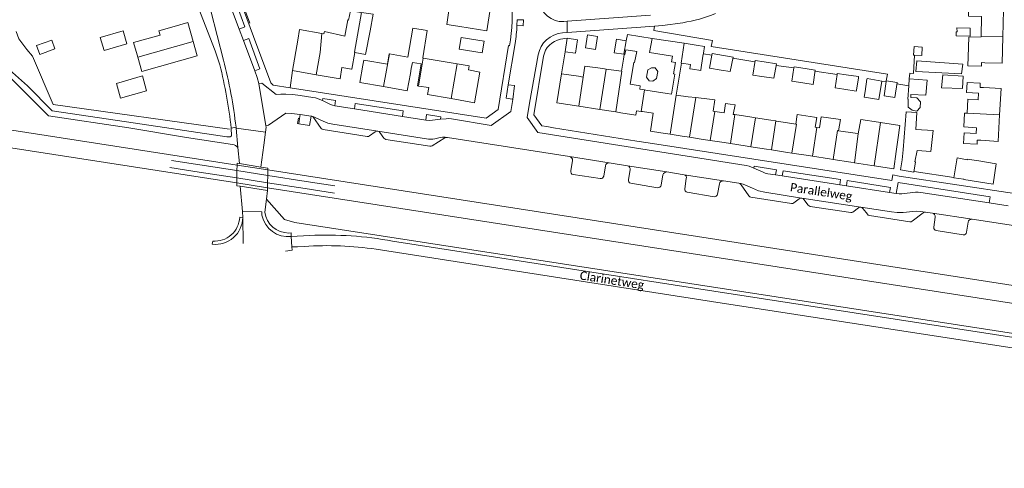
# Model space of a CAD drawing. Extents: x 177628 to 188968, y 384226 to 390673.
# Tile 191 of 256: x 184747 to 185035, y 384795 to 384926. Entities that reach past the tile are written whole.
import ezdxf

# ---------------------------------------------------------------- set-up
doc = ezdxf.new("R2010")
doc.units = 0
for name, color, linetype, lineweight in [('B01_D', 14, 'Continuous', 9), ('B01_F', 14, 'Continuous', 9), ('B01_T', 14, 'Continuous', 9), ('B02_D', 14, 'Continuous', 9), ('B02_F', 14, 'Continuous', 9), ('B02_T', 14, 'Continuous', 9), ('B07_D', 14, 'Continuous', 9), ('B11_F', 14, 'Continuous', 9), ('B11_S', 14, 'Continuous', 9), ('B14_F', 14, 'Continuous', 9), ('Q01_D', 253, 'Continuous', 9), ('Q01_F', 253, 'Continuous', 9), ('Q01_T', 253, 'Continuous', 9), ('T01_F', 253, 'Continuous', 9), ('T01_T', 253, 'Continuous', 9), ('T03_F', 253, 'Continuous', 9), ('T03_T', 253, 'Continuous', 9), ('T05_F', 253, 'Continuous', 9), ('V00_F', 8, 'Continuous', 9), ('V00_T', 8, 'Continuous', 9), ('Z06', 7, 'Continuous', 9)]:
    doc.layers.add(name, color=color, linetype=linetype, lineweight=lineweight)
doc.styles.add('Legend', font='calibri.ttf')

msp = doc.modelspace()

# ---------------------------------------------------------------- linework, layer by layer
at = {"layer": 'B01_D', "linetype": 'Continuous'}
for points in [[(185029.225, 384929.09), (185027.978, 384929.119), (185028, 384930.032), (185024.106, 384930.126), (185024.036, 384927.234), (185027.858, 384927.141), (185027.719, 384921.422)], [(184791.296, 384924.066), (184787.567, 384923.019), (184787.934, 384921.718), (184780.178, 384919.529), (184781.189, 384915.946)], [(184878.493, 384923.736), (184874.885, 384924.32)], [(185027.719, 384921.422), (185027.714, 384921.215)], [(184847.172, 384912.99), (184847.431, 384914.434), (184854.292, 384913.244)], [(185028.855, 384913.69), (185027.842, 384913.721), (185027.815, 384912.629), (185023.861, 384912.726), (185023.927, 384915.408)], [(184861.287, 384912.03), (184861.022, 384910.551)], [(184911.516, 384909.496), (184910.122, 384909.709)], [(184925.263, 384907.399), (184928.194, 384906.952), (184928.04, 384905.98)], [(185028.423, 384906.439), (185027.443, 384906.491), (185027.513, 384907.687), (185023.644, 384907.913), (185023.474, 384905.01), (185027.005, 384904.803), (185026.893, 384902.894), (185023.868, 384903.071), (185023.629, 384898.992)], [(184949.935, 384899.435), (184949.424, 384899.514)], [(184952.71, 384899.006), (184949.935, 384899.435)], [(185023.629, 384898.992), (185023.626, 384898.939)], [(184955.813, 384898.526), (184955.346, 384898.598)], [(184960.168, 384897.853), (184955.813, 384898.526)], [(184961.809, 384897.6), (184960.168, 384897.853)], [(184966.328, 384896.902), (184961.809, 384897.6)], [(184967.805, 384896.673), (184966.328, 384896.902)], [(184967.969, 384896.648), (184967.805, 384896.673)], [(184979.299, 384894.898), (184979.797, 384894.821)], [(184979.797, 384894.821), (184980.501, 384894.712)], [(184986.079, 384893.85), (184990.965, 384893.095)], [(184990.965, 384893.095), (184991.867, 384892.956)], [(185027.685, 384891.034), (185026.624, 384891.091), (185026.554, 384889.878), (185022.622, 384890.107), (185022.803, 384893.219), (185026.303, 384893.015), (185026.402, 384894.719)], [(185003.46, 384891.165), (185002.969, 384887.737)], [(185023.631, 384885.384), (185023.657, 384885.551), (185027.07, 384885.02)]]:
    msp.add_lwpolyline(points, dxfattribs=at)
at = {"layer": 'B01_F', "linetype": 'Continuous'}
for points in [[(184835.737, 384922.118), (184835.929, 384922.799)], [(184864.79, 384915.049), (184864.624, 384915.077), (184865.945, 384923.067)], [(184941.006, 384919.342), (184931.615, 384920.774), (184930.909, 384916.646)], [(184874.666, 384913.397), (184864.79, 384915.049)], [(184878.178, 384912.789), (184874.666, 384913.397)], [(184881.287, 384910.878), (184877.965, 384911.562)], [(185004.031, 384895.333), (185003.46, 384891.165)], [(185023.631, 384885.384), (185020.707, 384885.966), (185019.73, 384880.096), (185022.732, 384879.68)]]:
    msp.add_lwpolyline(points, dxfattribs=at)
at = {"layer": 'B01_T', "linetype": 'Continuous'}
for points in [[(184878.493, 384923.736), (184883.339, 384922.955), (184884.458, 384929.902), (184879.62, 384930.681)], [(185029.225, 384929.09), (185034.289, 384928.969), (185034.105, 384921.269)], [(184791.296, 384924.066), (184795.985, 384925.388), (184797.555, 384919.82)], [(184842.941, 384926.129), (184842.732, 384926.165), (184841.909, 384921.455)], [(184797.555, 384919.82), (184798.718, 384915.697), (184782.545, 384911.137), (184781.382, 384915.263)], [(184828.139, 384920.267), (184826.586, 384911.385)], [(185034.105, 384921.269), (185033.921, 384913.57), (185028.855, 384913.69)], [(184781.382, 384915.263), (184781.189, 384915.946)], [(184843.857, 384911.798), (184843.954, 384911.781), (184844.813, 384916.693)], [(184863.411, 384906.882), (184863.117, 384906.929), (184864.17, 384913.357), (184861.676, 384913.733), (184861.287, 384912.03)], [(184938.459, 384913.767), (184937.336, 384913.929), (184937.577, 384915.6)], [(184826.586, 384911.385), (184833.529, 384910.171)], [(184833.529, 384910.171), (184840.466, 384908.959), (184841.048, 384912.289), (184843.857, 384911.798)], [(184847.172, 384912.99), (184846.263, 384907.95), (184853.181, 384906.702)], [(184853.181, 384906.702), (184860.102, 384905.453), (184861.022, 384910.551)], [(184872.943, 384903.195), (184879.749, 384902.014), (184881.287, 384910.878)], [(184878.178, 384912.789), (184877.965, 384911.562)], [(184903.849, 384901.954), (184905.144, 384910.474)], [(184905.144, 384910.474), (184910.122, 384909.709)], [(184866.379, 384906.406), (184863.411, 384906.882)], [(184866.379, 384906.406), (184866.03, 384904.394), (184872.943, 384903.195)], [(185028.423, 384906.439), (185033.614, 384906.134), (185033.161, 384898.435)], [(184910.2, 384900.978), (184903.849, 384901.954)], [(184910.2, 384900.978), (184916.36, 384900.03)], [(184916.36, 384900.03), (184921.005, 384899.316)], [(184921.005, 384899.316), (184922.52, 384899.083)], [(184922.52, 384899.083), (184926.841, 384898.419), (184927.036, 384899.683), (184928.404, 384899.473)], [(184928.404, 384899.473), (184928.876, 384899.4)], [(184928.876, 384899.4), (184931.973, 384898.924), (184931.17, 384893.694), (184934.227, 384893.222)], [(185033.161, 384898.435), (185032.709, 384890.738), (185027.685, 384891.034)], [(184934.227, 384893.222), (184936.931, 384892.804)], [(184936.931, 384892.804), (184940.387, 384892.27)], [(184940.387, 384892.27), (184942.517, 384891.941)], [(184942.517, 384891.941), (184946.546, 384891.319)], [(184946.546, 384891.319), (184948.632, 384890.997)], [(184948.632, 384890.997), (184952.705, 384890.367)], [(184952.705, 384890.367), (184954.509, 384890.088)], [(184954.509, 384890.088), (184958.865, 384889.415)], [(184958.865, 384889.415), (184960.505, 384889.162)], [(184960.505, 384889.162), (184965.024, 384888.464)], [(184965.024, 384888.464), (184966.501, 384888.236)], [(184966.501, 384888.236), (184971.183, 384887.512)], [(184971.183, 384887.512), (184972.497, 384887.309)], [(184972.497, 384887.309), (184977.343, 384886.561)], [(184996.458, 384883.608), (185002.254, 384882.712), (185002.969, 384887.737)], [(184977.343, 384886.561), (184978.493, 384886.383)], [(184978.493, 384886.383), (184983.502, 384885.609)], [(184983.502, 384885.609), (184984.49, 384885.457)], [(184984.49, 384885.457), (184989.661, 384884.658)], [(184989.661, 384884.658), (184990.723, 384884.494)], [(184990.723, 384884.494), (184995.821, 384883.706)], [(185027.07, 384885.02), (185032.162, 384884.215), (185031.219, 384878.239), (185022.718, 384879.581), (185022.732, 384879.68)], [(184995.821, 384883.706), (184996.458, 384883.608)]]:
    msp.add_lwpolyline(points, dxfattribs=at)
at = {"layer": 'B02_D', "linetype": 'Continuous'}
for points in [[(184777.148, 384922.96), (184778.24, 384919.169), (184771.542, 384917.24), (184770.45, 384921.032), (184777.148, 384922.96)], [(184783.972, 384905.495), (184782.731, 384909.813), (184775.149, 384907.634), (184776.39, 384903.316), (184783.972, 384905.495)]]:
    msp.add_lwpolyline(points, dxfattribs=at)
at = {"layer": 'B02_F', "linetype": 'Continuous'}
for points in [[(184844.813, 384916.693), (184847.879, 384916.09), (184849.23, 384922.951)], [(184757.193, 384917.711), (184752.785, 384916.088), (184751.834, 384918.669), (184756.242, 384920.292)], [(184875.9, 384921.053), (184882.622, 384919.918), (184882.041, 384916.524), (184875.321, 384917.659)], [(184944.487, 384918.811), (184941.006, 384919.342)], [(184944.487, 384918.811), (184946.895, 384918.444), (184946.637, 384916.447)], [(184949.069, 384915.876), (184949.152, 384916.346), (184952.464, 384915.804)], [(184948.4, 384912.082), (184949.069, 384915.876)], [(184952.464, 384915.804), (184955.317, 384915.337), (184954.476, 384911.086)], [(184961.043, 384910.026), (184961.709, 384914.298), (184964.329, 384913.914)], [(184964.329, 384913.914), (184967.943, 384913.385), (184967.187, 384909.156)], [(185008.928, 384914.273), (185022.398, 384913.217), (185021.976, 384910.446), (185008.639, 384911.151)], [(184972.44, 384908.326), (184973.072, 384912.227)], [(184973.072, 384912.227), (184973.119, 384912.514), (184976.311, 384911.998)], [(184976.311, 384911.998), (184979.236, 384911.525), (184978.651, 384907.356)], [(184985.119, 384906.386), (184985.65, 384910.228)], [(184985.65, 384910.228), (184985.697, 384910.566), (184988.307, 384910.169)], [(184988.307, 384910.169), (184991.935, 384909.618)], [(185022.344, 384906.191), (185022.482, 384909.777), (185016.522, 384910.188)], [(185005.826, 384899.356), (185004.932, 384888.301)], [(185004.932, 384888.301), (185004.694, 384885.364)]]:
    msp.add_lwpolyline(points, dxfattribs=at)
at = {"layer": 'B02_T', "linetype": 'Continuous'}
for points in [[(184915.099, 384917.551), (184915.714, 384921.362), (184912.766, 384921.838), (184912.15, 384918.027)], [(184906.252, 384916.892), (184909.262, 384916.437), (184909.865, 384920.387), (184906.849, 384920.843)], [(184906.849, 384920.843), (184906.252, 384916.892)], [(184923.363, 384916.139), (184920.599, 384916.582), (184921.231, 384920.526), (184924.089, 384920.068)], [(184912.15, 384918.027), (184915.099, 384917.551)], [(184942.885, 384913.129), (184940.205, 384913.515)], [(184828.412, 384895.854), (184828.062, 384895.908), (184828.306, 384897.488), (184828.655, 384897.435)], [(184828.655, 384897.435), (184828.412, 384895.854)], [(185008.584, 384884.751), (185008.117, 384881.788), (185004.227, 384882.401), (185004.694, 384885.364)], [(185008.387, 384884.782), (185008.584, 384884.751)]]:
    msp.add_lwpolyline(points, dxfattribs=at)
at = {"layer": 'B07_D', "linetype": 'Continuous'}
for points in [[(184844.813, 384916.693), (184844.718, 384916.712), (184846.754, 384928.338)], [(184833.529, 384910.171), (184834.664, 384916.648), (184835.168, 384922.217)], [(184781.382, 384915.263), (184797.555, 384919.82)], [(184941.006, 384919.342), (184940.115, 384913.523)], [(185034.105, 384921.269), (185027.719, 384921.422)], [(184853.181, 384906.702), (184854.906, 384916.256)], [(184863.411, 384906.882), (184864.79, 384915.049)], [(184872.943, 384903.195), (184874.666, 384913.397)], [(184940.115, 384913.523), (184940.205, 384913.515)], [(184916.36, 384900.03), (184918.183, 384911.826)], [(184921.005, 384899.316), (184922.826, 384911.187)], [(184922.826, 384911.187), (184922.722, 384911.201)], [(184910.2, 384900.978), (184911.516, 384909.496)], [(184928.404, 384899.473), (184929.371, 384905.771)], [(184936.931, 384892.804), (184938.693, 384904.193)], [(184942.517, 384891.941), (184944.393, 384903.495)], [(184948.632, 384890.997), (184949.935, 384899.435)], [(185023.629, 384898.992), (185033.161, 384898.435)], [(184954.509, 384890.088), (184955.813, 384898.526)], [(184960.505, 384889.162), (184961.809, 384897.6)], [(184966.501, 384888.236), (184967.805, 384896.673)], [(184972.497, 384887.309), (184973.801, 384895.746), (184973.572, 384895.781)], [(184996.458, 384883.608), (184998.394, 384896.217)], [(184978.493, 384886.383), (184979.797, 384894.821)], [(184984.49, 384885.457), (184985.793, 384893.894), (184986.079, 384893.85)], [(184990.723, 384884.494), (184991.867, 384892.956)]]:
    msp.add_lwpolyline(points, dxfattribs=at)
at = {"layer": 'B11_F', "linetype": 'Continuous'}
for points in [[(184925.329, 384917.262), (184923.928, 384917.477), (184923.687, 384916.087), (184923.508, 384916.069), (184923.287, 384914.698)], [(184923.287, 384914.698), (184922.722, 384911.201)], [(184940.205, 384913.515), (184938.693, 384904.193)], [(184917.254, 384911.954), (184912.007, 384912.677), (184911.516, 384909.496)], [(184918.183, 384911.826), (184917.254, 384911.954)], [(184922.722, 384911.201), (184918.183, 384911.826)], [(184929.371, 384905.771), (184928.04, 384905.98)], [(184929.848, 384905.696), (184929.371, 384905.771)], [(184938.693, 384904.193), (184942.163, 384903.768)], [(184972.486, 384895.949), (184973.572, 384895.781)], [(184973.572, 384895.781), (184974, 384898.546)], [(184998.394, 384896.217), (184997.768, 384896.315)], [(185004.031, 384895.333), (184998.394, 384896.217)]]:
    msp.add_lwpolyline(points, dxfattribs=at)
at = {"layer": 'B11_S', "linetype": 'Continuous'}
for points in [[(184874.885, 384924.32), (184871.625, 384924.846), (184872.685, 384931.5)], [(184842.941, 384926.129), (184843.574, 384928.81), (184846.511, 384928.374)], [(184828.139, 384920.267), (184828.678, 384923.352), (184835.168, 384922.217)], [(184835.168, 384922.217), (184835.737, 384922.118)], [(184835.929, 384922.799), (184841.909, 384921.455)], [(184865.945, 384923.067), (184861.709, 384923.767), (184860.309, 384915.3), (184854.906, 384916.256)], [(185027.714, 384921.215), (185024.166, 384921.136), (185023.927, 384915.408)], [(184854.906, 384916.256), (184854.834, 384916.269), (184854.292, 384913.244)], [(184925.263, 384907.399), (184926.339, 384913.779), (184926.536, 384913.718), (184927.212, 384916.974), (184925.329, 384917.262)], [(184937.577, 384915.6), (184930.909, 384916.646)], [(184938.459, 384913.767), (184937.925, 384910.384), (184938.27, 384910.371), (184937.31, 384904.525), (184936.005, 384904.73)], [(184936.005, 384904.73), (184929.848, 384905.696)], [(184942.163, 384903.768), (184944.393, 384903.495)], [(184944.393, 384903.495), (184948.353, 384903.01)], [(184948.353, 384903.01), (184949.934, 384902.817), (184949.424, 384899.514)], [(184954.44, 384901.594), (184953.099, 384901.81), (184952.71, 384899.006)], [(184955.346, 384898.598), (184955.856, 384901.366), (184954.44, 384901.594)], [(185026.402, 384894.719), (185022.655, 384894.946), (185022.905, 384899.004), (185023.626, 384898.939)], [(184967.969, 384896.648), (184972.486, 384895.949)], [(184979.084, 384897.832), (184974, 384898.546)], [(184979.299, 384894.898), (184979.802, 384897.731), (184979.084, 384897.832)], [(184980.501, 384894.712), (184981.022, 384897.878), (184985.307, 384897.293)], [(184985.307, 384897.293), (184986.703, 384897.102), (184986.079, 384893.85)], [(184997.768, 384896.315), (184992.618, 384897.122), (184991.867, 384892.956)]]:
    msp.add_lwpolyline(points, dxfattribs=at)
at = {"layer": 'B14_F', "linetype": 'Continuous'}
for points in [[(184849.23, 384922.951), (184850.19, 384927.828), (184846.754, 384928.338)], [(185024.581, 384923.795), (185024.537, 384921.391), (185020.461, 384921.488), (185020.464, 384922.675), (185020.702, 384922.722), (185020.636, 384923.844), (185024.581, 384923.795)], [(184757.193, 384917.711), (184756.242, 384920.292)], [(184875.321, 384917.659), (184875.9, 384921.053)], [(184923.363, 384916.139), (184924.089, 384920.068)], [(184946.502, 384915.565), (184946.637, 384916.447)], [(185008.324, 384915.877), (185007.946, 384915.897), (185008.225, 384918.454), (185010.568, 384918.212), (185010.379, 384915.77)], [(184943.397, 384911.754), (184942.634, 384911.87), (184942.885, 384913.129)], [(184946.502, 384915.565), (184945.872, 384911.568)], [(185010.379, 384915.77), (185008.324, 384915.877)], [(185008.639, 384911.151), (185008.928, 384914.273)], [(184932.917, 384909.059), (184931.879, 384908.338), (184930.783, 384908.435), (184930.009, 384909.475), (184930.36, 384911.553), (184931.433, 384912.225), (184932.521, 384912.184), (184933.307, 384911.15), (184932.917, 384909.059)], [(184943.397, 384911.754), (184945.859, 384911.38), (184945.872, 384911.568)], [(184951.803, 384911.524), (184948.4, 384912.082)], [(184954.476, 384911.086), (184951.803, 384911.524)], [(185022.344, 384906.191), (185016.189, 384906.388), (185016.522, 384910.188)], [(184963.671, 384909.654), (184961.043, 384910.026)], [(184967.187, 384909.156), (184963.671, 384909.654)], [(184975.666, 384907.822), (184972.44, 384908.326)], [(184978.651, 384907.356), (184975.666, 384907.822)], [(184991.898, 384909.246), (184991.313, 384905.663)], [(184991.898, 384909.246), (184991.935, 384909.618)], [(184993.855, 384905.3), (184993.586, 384903.604), (184997.863, 384902.957), (184998.729, 384908.341), (184994.424, 384909.056), (184994.367, 384908.852)], [(184994.367, 384908.852), (184993.855, 384905.3)], [(185000.011, 384908.387), (185003.219, 384907.858), (185002.554, 384903.572), (184999.442, 384904.032), (184999.984, 384908.184)], [(184999.984, 384908.184), (185000.011, 384908.387)], [(185006.708, 384908.972), (185011.965, 384908.602), (185011.591, 384904.177), (185007.194, 384904.355), (185007.176, 384903.554), (185008.974, 384903.463), (185010.039, 384902.299), (185009.984, 384900.64), (185008.929, 384899.565), (185007.625, 384899.86), (185006.391, 384900.688), (185006.483, 384903.081), (185006.37, 384903.087), (185006.588, 384906.883)], [(185006.588, 384906.883), (185006.708, 384908.972)], [(184985.119, 384906.386), (184987.661, 384905.983)], [(184987.661, 384905.983), (184991.232, 384905.417), (184991.313, 384905.663)], [(185009.042, 384888.049), (185013.086, 384887.729), (185013.694, 384893.885), (185008.685, 384894.213), (185009.009, 384899.16), (185005.826, 384899.356)], [(185008.387, 384884.782), (185009.042, 384888.049)]]:
    msp.add_lwpolyline(points, dxfattribs=at)
at = {"layer": 'Q01_D', "linetype": 'Continuous'}
for points in [[(184129.771, 384983.941), (184810.295, 384878.585)], [(184810.295, 384878.585), (184819.29, 384877.193)], [(184819.29, 384877.193), (185293.583, 384803.764)]]:
    msp.add_lwpolyline(points, dxfattribs=at)
at = {"layer": 'Q01_F', "linetype": 'Continuous'}
for points in [[(184791.208, 384885.122), (184799.541, 384883.861)], [(184799.311, 384881.759), (184790.782, 384883.085)], [(184810.323, 384880.044), (184799.311, 384881.759)], [(184799.541, 384883.861), (184810.364, 384882.182)], [(184810.364, 384882.182), (184819.375, 384880.784)], [(184819.324, 384878.642), (184810.323, 384880.044)], [(184830.292, 384876.933), (184819.324, 384878.642)], [(184819.375, 384880.784), (184830.619, 384879.04)], [(184830.619, 384879.04), (184838.952, 384877.779)], [(184838.821, 384875.607), (184830.292, 384876.933)]]:
    msp.add_lwpolyline(points, dxfattribs=at)
at = {"layer": 'Q01_T', "linetype": 'Continuous'}
for points in [[(184130.597, 384989.077), (184500, 384931.917), (184810.395, 384883.805)], [(184810.395, 384883.805), (184819.413, 384882.407)], [(184819.413, 384882.407), (185307.575, 384806.749)]]:
    msp.add_lwpolyline(points, dxfattribs=at)
at = {"layer": 'T01_F', "linetype": 'Continuous'}
for points in [[(184924.089, 384920.068), (184924.41, 384921.935), (184931.615, 384920.774)], [(184906.252, 384916.892), (184905.144, 384910.474)], [(184946.612, 384916.284), (184949.069, 384915.876)], [(184955.247, 384914.985), (184961.654, 384913.943)], [(184967.858, 384912.911), (184973.072, 384912.227)], [(184979.19, 384911.198), (184985.65, 384910.228)], [(184998.729, 384908.341), (184999.984, 384908.184)]]:
    msp.add_lwpolyline(points, dxfattribs=at)
at = {"layer": 'T01_T', "linetype": 'Continuous'}
msp.add_lwpolyline([(185008.143, 384881.956), (185019.748, 384880.202)], dxfattribs=at)
at = {"layer": 'T03_F', "linetype": 'Continuous'}
for points in [[(184756.644, 384901.515), (184750.596, 384915.553)], [(184808.184, 384894.252), (184756.644, 384901.515)], [(184827.224, 384867.029), (184824.258, 384867.886), (184818.948, 384873.818)]]:
    msp.add_lwpolyline(points, dxfattribs=at)
at = {"layer": 'T03_T', "linetype": 'Continuous'}
for points in [[(184811.128, 384933.428), (184814.109, 384925.211)], [(184820.24, 384907.837), (184815.234, 384921.335)], [(184825.929, 384906.383), (184826.586, 384911.385)], [(184825.929, 384906.383), (184820.939, 384907.159), (184820.24, 384907.837)], [(184827.224, 384867.029), (185083.303, 384827.593)]]:
    msp.add_lwpolyline(points, dxfattribs=at)
at = {"layer": 'T05_F', "linetype": 'Continuous'}
for points in [[(184750.596, 384915.553), (184748.979, 384917.501), (184746.617, 384920.615), (184745.891, 384922.815)], [(185006.708, 384908.972), (185006.903, 384910.607), (185007.977, 384910.52), (185008.324, 384915.877)], [(185003.168, 384907.53), (185006.588, 384906.883)]]:
    msp.add_lwpolyline(points, dxfattribs=at)
at = {"layer": 'V00_F', "linetype": 'Continuous'}
for points in [[(184932.287, 384924.367), (184932.167, 384923.077), (184949.233, 384920.153), (184948.917, 384918.43), (185000.361, 384910.356), (185000.011, 384908.387)], [(184743.949, 384911.603), (184749.158, 384906.925), (184756.362, 384899.623), (184780.678, 384896.029), (184807.377, 384892.096), (184807.831, 384892.039), (184808.426, 384892.062), (184808.663, 384892.262), (184808.721, 384892.381), (184808.709, 384894.613)], [(184809.072, 384889.845), (184795.634, 384891.829), (184778.744, 384894.686), (184755.323, 384898.225), (184743.653, 384909.838)], [(184895.848, 384901.898), (184895.13, 384897.646)]]:
    msp.add_lwpolyline(points, dxfattribs=at)
for centre, radius, start, end in [((184808.67, 384887.317), 2.56, 38.97288, 80.96394), ((184804.125, 384868.594), 7.918, 262.9621, 359.56292), ((184825.229, 384870.619), 7.689, 190.80792, 277.3292)]:
    msp.add_arc(centre, radius, start, end, dxfattribs=at)
at = {"layer": 'V00_T', "linetype": 'Continuous'}
for points in [[(184815.234, 384921.335), (184786.041, 385000.043), (184782.05, 385010.965), (184781.06, 385014.314)], [(184798.488, 384931.34), (184799.04, 384929.87), (184804.02, 384917.19), (184805.4, 384913.07)], [(184801.985, 384931.087), (184802.76, 384928.77), (184806.461, 384914.425)], [(184810.992, 384923.494), (184812.628, 384924.104), (184809.405, 384932.953), (184807.679, 384932.336)], [(184810.992, 384923.494), (184807.679, 384932.336)], [(184931.192, 384927.542), (184906.801, 384925.759)], [(184892.16, 384924.599), (184892.2, 384926.221)], [(184892.2, 384926.221), (184894.071, 384926.161), (184893.996, 384924.476), (184892.16, 384924.599)], [(184906.801, 384925.759), (184905.836, 384925.689)], [(184906.801, 384925.759), (184906.833, 384922.465)], [(184940.6, 384925.355), (184934.67, 384924.545), (184932.287, 384924.367)], [(184812.233, 384920.183), (184810.992, 384923.494)], [(184906.833, 384922.465), (184905.498, 384922.365)], [(184932.287, 384924.367), (184906.833, 384922.465)], [(184815.549, 384911.311), (184817.032, 384911.867), (184813.795, 384920.748), (184812.233, 384920.183)], [(184815.549, 384911.311), (184812.233, 384920.183)], [(184891.596, 384919.328), (184889.598, 384907.222)], [(184904.892, 384920.508), (184906.849, 384920.843)], [(184883.186, 384897.479), (184886.637, 384900.032), (184889.679, 384918.667), (184890.003, 384918.557)], [(184898.356, 384915.932), (184895.848, 384901.898)], [(184897.096, 384898.468), (184899.928, 384915.573)], [(184816.773, 384907.606), (184816.26, 384909.371), (184815.549, 384911.311)], [(184816.773, 384907.606), (184817.592, 384907.752), (184821.81, 384904.4), (184823.203, 384904.487), (184824.599, 384904.506), (184826.723, 384904.401), (184828.833, 384904.137), (184832.545, 384903.574), (184833.321, 384903.411), (184834.075, 384903.165), (184835.307, 384902.606)], [(184818.841, 384895.295), (184816.773, 384907.606)], [(184883.186, 384897.479), (184825.929, 384906.383)], [(184890.907, 384902.955), (184890.763, 384903.061), (184888.983, 384903.321), (184889.598, 384907.222)], [(184889.598, 384907.222), (184891.431, 384906.994), (184890.907, 384902.955)], [(184838.925, 384901.093), (184839.173, 384902.677), (184835.406, 384903.248), (184835.307, 384902.606)], [(184835.307, 384902.606), (184837.693, 384901.496), (184838.3, 384901.266), (184838.925, 384901.093)], [(184858.736, 384898.017), (184858.961, 384899.597), (184844.906, 384901.772), (184844.667, 384900.201)], [(184890.907, 384902.955), (184890.323, 384899.487), (184884.636, 384895.386), (184872.997, 384897.297)], [(184818.841, 384895.295), (184819.607, 384895.427), (184824.661, 384899.004), (184826.327, 384898.904), (184828.856, 384898.565)], [(184838.925, 384901.093), (184844.667, 384900.201)], [(184844.667, 384900.201), (184858.736, 384898.017)], [(184828.412, 384895.854), (184831.515, 384895.358), (184832.002, 384898.109)], [(184828.856, 384898.565), (184828.655, 384897.435)], [(184832.002, 384898.109), (184828.856, 384898.565)], [(184832.002, 384898.109), (184832.266, 384898.09), (184832.498, 384897.964)], [(184835.538, 384896.577), (184833.247, 384897.653), (184832.498, 384897.964)], [(184850.747, 384893.503), (184849.083, 384892.314), (184848.76, 384892.166), (184848.404, 384892.154), (184835.578, 384894.143), (184835.26, 384894.253), (184835.008, 384894.477), (184832.498, 384897.964)], [(184838.394, 384895.738), (184836.942, 384896.076), (184835.538, 384896.577)], [(184858.736, 384898.017), (184865.496, 384896.959)], [(184865.496, 384896.959), (184865.746, 384898.549), (184869.901, 384897.902), (184869.839, 384897.166)], [(184869.839, 384897.166), (184867.453, 384896.875), (184866.471, 384896.845), (184865.496, 384896.959)], [(184869.839, 384897.166), (184871.444, 384897.346), (184872.222, 384897.377), (184872.997, 384897.297)], [(184895.13, 384897.646), (184898.208, 384893.325), (184930.182, 384888.287), (184959.154, 384883.664), (184959.94, 384883.513), (184960.689, 384883.232), (184961.328, 384882.942)], [(184897.096, 384898.468), (184899.397, 384895.263), (184900.852, 384895.03)], [(184808.709, 384894.613), (184810.1, 384894.83)], [(184810.127, 384894.545), (184810.1, 384894.83)], [(184810.127, 384894.545), (184818.735, 384893.408)], [(184810.66, 384888.927), (184810.127, 384894.545)], [(184818.735, 384893.408), (184818.234, 384889.604)], [(184818.735, 384893.408), (184818.878, 384894.833), (184818.841, 384895.295)], [(184851.494, 384893.698), (184838.394, 384895.738)], [(184850.747, 384893.503), (184851.1, 384893.678), (184851.494, 384893.698)], [(184851.494, 384893.698), (184851.862, 384893.561), (184852.145, 384893.29)], [(184866.343, 384891.397), (184851.494, 384893.698)], [(184852.145, 384893.29), (184853.296, 384891.669), (184853.539, 384891.425), (184853.864, 384891.309), (184866.699, 384889.316), (184867.054, 384889.319), (184867.38, 384889.462), (184871.111, 384891.742), (184871.49, 384891.897), (184871.9, 384891.904)], [(184900.852, 384895.03), (184902.796, 384894.719)], [(184902.796, 384894.719), (184927.143, 384890.82)], [(184868.757, 384891.561), (184867.558, 384891.356), (184866.343, 384891.397)], [(184868.984, 384891.62), (184868.757, 384891.561)], [(184907.537, 384886.282), (184871.9, 384891.904)], [(184927.143, 384890.82), (184930.521, 384890.316)], [(185001.937, 384880.96), (185001.631, 384879.268), (184930.521, 384890.316)], [(184811.106, 384884.228), (184810.66, 384888.927)], [(184818.234, 384889.604), (184817.302, 384883.242)], [(184810.395, 384883.805), (184810.405, 384884.34), (184811.106, 384884.228)], [(184919.11, 384884.469), (184907.537, 384886.282)], [(184908.348, 384885.118), (184907.859, 384882.161)], [(184919.11, 384884.469), (184924.435, 384883.619)], [(184810.323, 384880.044), (184810.364, 384882.182)], [(184810.364, 384882.182), (184810.395, 384883.805)], [(184811.106, 384884.228), (184817.302, 384883.242)], [(184817.302, 384883.242), (184819.425, 384882.905), (184819.413, 384882.407)], [(184819.413, 384882.407), (184819.375, 384880.784)], [(184917.489, 384880.614), (184917.977, 384883.57)], [(184935.947, 384881.81), (184924.435, 384883.619)], [(184925.21, 384882.478), (184924.704, 384879.551)], [(184935.947, 384881.81), (184940.96, 384880.998)], [(184967.692, 384880.947), (184967.93, 384882.469), (184961.409, 384883.49), (184961.328, 384882.942)], [(184961.328, 384882.942), (184963.864, 384881.86)], [(184963.864, 384881.86), (184964.627, 384881.478), (184965.459, 384881.285)], [(184986.454, 384878.038), (184986.667, 384879.577), (184969.872, 384882.18), (184969.622, 384880.648)], [(184811.321, 384877.62), (184810.28, 384877.785), (184810.295, 384878.585)], [(184810.295, 384878.585), (184810.323, 384880.044)], [(184819.324, 384878.642), (184819.29, 384877.193)], [(184819.324, 384878.642), (184819.375, 384880.784)], [(184908.544, 384881.016), (184916.461, 384879.94)], [(184925.405, 384878.55), (184933.238, 384877.193)], [(184934.28, 384877.978), (184934.811, 384880.947)], [(184952.457, 384879.2), (184940.96, 384880.998)], [(184941.632, 384879.849), (184941.181, 384876.916)], [(184956.978, 384878.495), (184952.457, 384879.2)], [(184965.459, 384881.285), (184967.692, 384880.947)], [(184967.692, 384880.947), (184969.622, 384880.648)], [(184969.622, 384880.648), (184986.454, 384878.038)], [(184988.392, 384877.738), (184988.609, 384879.298), (185001.273, 384877.276), (185001.014, 384875.78)], [(185001.937, 384880.96), (185003.833, 384880.617)], [(185030.127, 384872.774), (185030.351, 384874.559), (185003.475, 384878.702), (185002.945, 384875.476)], [(185038, 384875.865), (185037.453, 384875.471), (185003.833, 384880.617)], [(184811.321, 384877.62), (184811.981, 384870.288)], [(184811.321, 384877.62), (184819.27, 384876.36)], [(184819.27, 384876.36), (184818.948, 384873.818)], [(184819.29, 384877.193), (184819.27, 384876.36)], [(184941.891, 384875.936), (184949.753, 384874.544)], [(184950.726, 384875.37), (184951.293, 384878.342)], [(184975.31, 384874.199), (184974.927, 384874.168), (184974.585, 384873.991), (184973.027, 384872.772), (184972.712, 384872.626), (184972.364, 384872.622), (184960.518, 384874.445), (184960.188, 384874.575), (184959.921, 384874.808), (184957.635, 384878.066), (184957.34, 384878.33), (184956.978, 384878.495)], [(184957.557, 384878.394), (184956.978, 384878.495)], [(184960.969, 384877.068), (184958.28, 384878.264), (184957.557, 384878.394)], [(184960.969, 384877.068), (184962.733, 384876.335), (184964.583, 384875.862)], [(184964.583, 384875.862), (184975.31, 384874.199)], [(184986.454, 384878.038), (184988.392, 384877.738)], [(184988.392, 384877.738), (185001.014, 384875.78)], [(185001.014, 384875.78), (185002.945, 384875.476)], [(185030.127, 384872.774), (185010.159, 384875.857), (185009.379, 384875.931), (185008.595, 384875.903), (185004.623, 384875.414), (185003.782, 384875.399), (185002.945, 384875.476)], [(184818.948, 384873.818), (184818.478, 384870.101)], [(184975.31, 384874.199), (184975.373, 384874.189)], [(184991.908, 384871.304), (184990.304, 384870.098), (184990.007, 384869.944), (184989.673, 384869.932), (184977.831, 384871.77), (184977.495, 384871.883), (184977.24, 384872.129), (184975.998, 384873.777), (184975.727, 384874.046), (184975.373, 384874.189)], [(184975.373, 384874.189), (184992.653, 384871.508)], [(185030.127, 384872.774), (185035.669, 384871.94)], [(184811.981, 384870.288), (184812.043, 384868.534)], [(184817.677, 384869.177), (184817.662, 384870.173), (184811.981, 384870.288)], [(184992.653, 384871.508), (184992.259, 384871.486), (184991.908, 384871.304)], [(184992.653, 384871.508), (185001.565, 384870.132)], [(184993.302, 384871.087), (184993.023, 384871.367), (184992.653, 384871.508)], [(184994.553, 384869.451), (184993.302, 384871.087)], [(184995.122, 384869.081), (185006.941, 384867.246), (185007.297, 384867.293), (185007.621, 384867.448), (185010.8, 384869.886), (185011.146, 384870.045), (185011.527, 384870.064)], [(185001.565, 384870.132), (185003.261, 384869.933), (185004.969, 384869.935)], [(185004.969, 384869.935), (185007.821, 384870.289)], [(185007.821, 384870.289), (185008.908, 384870.401), (185009.997, 384870.313)], [(185009.997, 384870.313), (185011.527, 384870.064)], [(185011.527, 384870.064), (185013.514, 384869.773)], [(184812.043, 384868.534), (184811.171, 384868.578)], [(184812.043, 384868.534), (184812.19, 384860.886)], [(184995.122, 384869.081), (184994.792, 384869.196), (184994.553, 384869.451)], [(185013.514, 384869.773), (185025.084, 384867.993)], [(185013.896, 384865.653), (185014.347, 384868.609)], [(185023.959, 384867.151), (185023.512, 384864.195)], [(185025.084, 384867.993), (185086.123, 384858.672)], [(185022.533, 384863.453), (185014.632, 384864.683)], [(184803.277, 384861.645), (184803.155, 384860.736)], [(184825.52, 384863.989), (184826.195, 384864.041), (184826.21, 384862.993)], [(184826.21, 384862.993), (184831.579, 384863.247)], [(184826.21, 384862.993), (184826.429, 384859.913)], [(184855.816, 384861.6), (184869.619, 384859.506), (184949.706, 384847.022), (185072.694, 384828.088), (185150.539, 384815.911), (185283.642, 384795.351)], [(184824.585, 384858.693), (184826.449, 384858.955)], [(184826.429, 384859.913), (184828.005, 384859.993)], [(184826.449, 384858.955), (184826.429, 384859.913)], [(184828.005, 384859.993), (184830.074, 384860.097)], [(184851.019, 384859.258), (184949.003, 384844.016), (185072.138, 384825.06), (185101.43, 384820.391)]]:
    msp.add_lwpolyline(points, dxfattribs=at)
for centre, radius, start, end in [((184832.065, 384927.918), 58.689, 350.8219, 5.03405), ((184905.497, 384932.734), 7.053, 189.47472, 272.75506), ((184933.782, 384968.006), 43.193, 279.08258, 292.23047), ((184906.086, 384914.531), 7.856, 94.29205, 169.72846), ((184905.918, 384914.512), 6.083, 99.70735, 169.95695), ((184637.141, 384873.379), 172.877, 7.05525, 13.27294), ((184657.777, 384876.677), 153.401, 6.79598, 14.24518), ((184870.939, 384886.654), 5.337, 79.63175, 111.49365), ((184907.359, 384885.294), 1.004, 349.92818, 79.80441), ((184919.053, 384883.377), 1.093, 87.01369, 169.84811), ((184908.906, 384882.01), 1.057, 171.77288, 250.00735), ((184924.259, 384882.666), 0.97, 348.84973, 79.52121), ((184935.869, 384880.734), 1.079, 85.84207, 168.60457), ((184916.721, 384880.665), 0.77, 250.28617, 356.21489), ((184925.486, 384879.353), 0.807, 165.75615, 264.25093), ((184940.788, 384880.127), 0.888, 341.78564, 78.85736), ((184952.353, 384878.122), 1.083, 84.49546, 168.29339), ((184933.28, 384878.221), 1.029, 267.64862, 346.33712), ((184941.985, 384876.751), 0.82, 168.39117, 263.45472), ((184949.753, 384875.53), 0.986, 269.97479, 350.68246), ((184825.481, 384871.057), 7.068, 187.76997, 270.3183), ((184803.902, 384868.894), 7.276, 265.07325, 357.50997), ((185013.336, 384868.766), 1.023, 351.1876, 79.99013), ((185024.942, 384867.01), 0.993, 81.80259, 171.82304), ((185014.808, 384865.581), 0.915, 175.4687, 258.91105), ((185022.67, 384864.289), 0.847, 260.68739, 353.63077), ((184836.873, 384761.993), 101.392, 79.23215, 92.99286), ((184836.538, 384759.606), 100.698, 81.73182, 93.6804)]:
    msp.add_arc(centre, radius, start, end, dxfattribs=at)
at = {"layer": 'V00_T', "linetype": 'Continuous', "extrusion": (0, 0, -1)}
msp.add_arc((-184849.551, 384926.492), 42.651, 182.54449, 189.67039, dxfattribs=at)

# ---------------------------------------------------------------- texts
at = {"layer": 'Z06', "linetype": 'Continuous', "style": 'Legend'}
for s, rotation, p in [('Parallelweg', 351.31915, (184971.813, 384876.187)), ('Clarinetweg', 351.14057, (184910.363, 384850.462))]:
    msp.add_text(s, height=2.5, rotation=rotation, dxfattribs=at).set_placement(p)

doc.saveas('drawing.dxf')
